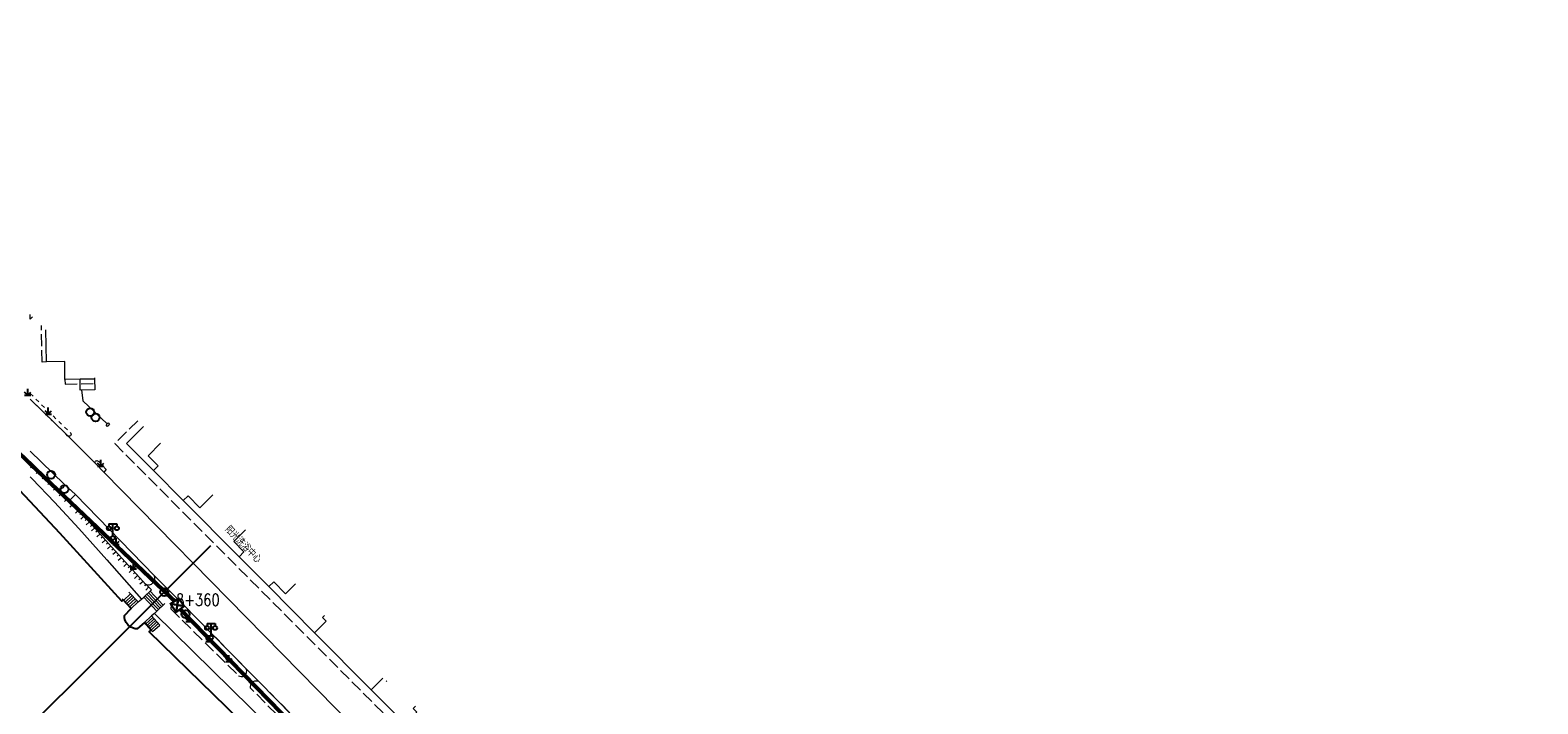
# Model space of a CAD drawing. Extents: x 39527407 to 39530665, y 3786466 to 3790957.
# Tile 59 of 113: x 39529333 to 39529710, y 3787973 to 3788142. Entities that reach past the tile are written whole.
import ezdxf
from ezdxf.enums import TextEntityAlignment as Align

# ---------------------------------------------------------------- set-up
doc = ezdxf.new("R2010")
doc.units = 0
doc.linetypes.add('X0', pattern=[4, 3, -1])
doc.linetypes.add('X6', pattern=[2, 1, -1])
doc.layers.get('0').update_dxf_attribs({"linetype": 'CONTINUOUS'})
for name, color, linetype in [('DLSS', 4, 'CONTINUOUS'), ('JCDL_DMX_F', 30, 'CONTINUOUS'), ('JCDL_JMDD_F', 231, 'CONTINUOUS'), ('JCDL_JMDX_F', 231, 'CONTINUOUS'), ('JCDL_JTD_F', 100, 'CONTINUOUS'), ('JMD', 6, 'CONTINUOUS'), ('SXSS', 5, 'CONTINUOUS'), ('ZBTZ', 3, 'CONTINUOUS'), ('断面线', 2, 'CONTINUOUS'), ('综合管网', 1, 'CONTINUOUS')]:
    doc.layers.add(name, color=color, linetype=linetype)
for name, color, linetype, lineweight in [('JCDL_JMDX', 1, 'CONTINUOUS', 0), ('JCDL_SXX', 5, 'CONTINUOUS', 0), ('JCDL_ZBX_F', 7, 'CONTINUOUS', 0), ('TEXTL_ZJ', 7, 'CONTINUOUS', 0)]:
    doc.layers.add(name, color=color, linetype=linetype, lineweight=lineweight)
doc.styles.add('HZ', font='rs', dxfattribs={"width": 0.8, "bigfont": 'hztxt'})
doc.linetypes.add('10422', pattern='A,2,[150,AAA.SHX,S=1,R=0,X=0,Y=1],2,[177,AAA.SHX,S=1,R=0,X=0,Y=0.8],1e-09', length=4)
doc.linetypes.add('X19', pattern='A,4.5,[145,symbolx.shx,S=1,R=0,X=0,Y=1],4.5,-0.5,[146,symbolx.shx,S=1,R=0,X=0,Y=0],-0.5', length=10)
doc.linetypes.add('X35', pattern='A,2,[150,AAA.SHX,S=1,R=0,X=0,Y=1],2,[177,AAA.SHX,S=1,R=0,X=0,Y=0.8],1e-09', length=4)
doc.linetypes.add('X67', pattern='A,1,[150,symbolx.shx,S=1,R=0,X=0,Y=1],2,[153,symbolx.shx,S=1,R=0,X=0,Y=0.8],2,[145,symbolx.shx,S=1,R=0,X=0,Y=0],0,[150,symbolx.shx,S=1,R=0,X=0,Y=1],2,[153,symbolx.shx,S=1,R=0,X=0,Y=0.8],2,[150,symbolx.shx,S=1,R=0,X=0,Y=1],0.5,-0.5,[146,symbolx.shx,S=1,R=0,X=0,Y=0],-0.5,0.5,[153,symbolx.shx,S=1,R=0,X=0,Y=0.8],1', length=12)

# ---------------------------------------------------------------- blocks, each defined once
blk = doc.blocks.new('9530003')
at = {"color": 0}
for p, q in [((-0.8, 0), (0.8, 0)), ((0, 0), (0, 1.6))]:
    blk.add_line(p, q, dxfattribs=at)
at = {"color": 0, "linetype": 'Continuous'}
for points in [[(0, 0), (-0.8, 0.8)], [(0, 0), (0.8, 0.8)]]:
    blk.add_lwpolyline(points, dxfattribs=at)
blk = doc.blocks.new('5820000')
at = {"color": 0, "linetype": 'Continuous'}
blk.add_circle((0, 0), 1, dxfattribs=at)
blk = doc.blocks.new('3521000')
at = {"color": 0}
for p, q in [((-1, 3.5), (1, 3.5)), ((0, 0.5), (0, 3.5))]:
    blk.add_line(p, q, dxfattribs=at)
at = {"color": 0, "linetype": 'Continuous', "flags": 128}
for points in [[(-1, 3.5), (-1, 2.9)], [(1, 3.5), (1, 2.9)]]:
    blk.add_lwpolyline(points, dxfattribs=at)
at = {"color": 0}
for centre in [(-1, 2.4), (0, 0), (1, 2.4)]:
    blk.add_circle(centre, 0.5, dxfattribs=at)
blk = doc.blocks.new('弱电井')
at = {"layer": '综合管网', "linetype": 'Continuous', "lineweight": 30}
for p, q in [((39506004.5, 3778249.6), (39505994, 3778244.4)), ((39505996.6, 3778252.2), (39506001.9, 3778241.7))]:
    blk.add_line(p, q, dxfattribs=at)
blk.add_lwpolyline([(39505996.6, 3778252.2), (39506004.5, 3778249.6), (39506001.9, 3778241.7), (39505994, 3778244.4)], close=True, dxfattribs=at)

msp = doc.modelspace()

# ---------------------------------------------------------------- linework, layer by layer
at = {"layer": 'DLSS', "color": 9, "linetype": 'X6', "lineweight": 0, "elevation": -38.58}
for points in [[(39529332.843, 3788050.86808), (39529342.829, 3788041.12072), (39529342.8703, 3788041.09439), (39529342.97543, 3788040.99234), (39529343.00388, 3788040.95102), (39529343.04876, 3788040.7463), (39529343.03433, 3788040.47911), (39529342.902, 3788040.30372), (39529342.71318, 3788040.20247), (39529342.60371, 3788040.18527), (39529342.28694, 3788040.25073)], [(39529342.28694, 3788040.25073), (39529341.71885, 3788040.82045), (39529332.843, 3788049.44006)]]:
    msp.add_lwpolyline(points, dxfattribs=at)
at = {"layer": 'DLSS', "color": 9, "linetype": 'Continuous', "lineweight": 20, "elevation": -38.58}
for points in [[(39529332.843, 3788049.44006), (39529341.71885, 3788040.82045), (39529349.24699, 3788033.27072), (39529351.23599, 3788031.25572), (39529431.349, 3787949.54272), (39529444.24263, 3787936.55519), (39529486.28334, 3787892.24256), (39529490.27841, 3787887.42772)], [(39529332.843, 3788036.45119), (39529341.33699, 3788028.21072), (39529344.15599, 3788025.60472), (39529363.87699, 3788005.34472), (39529369.99699, 3787999.23672), (39529386.82099, 3787982.10471), (39529389.92599, 3787978.99772), (39529432.691, 3787935.33172), (39529435.42, 3787932.51571), (39529454.773, 3787912.93071), (39529457.833, 3787909.79971), (39529478.28639, 3787887.42772)]]:
    msp.add_lwpolyline(points, dxfattribs=at)
at = {"layer": 'JCDL_DMX_F', "color": 9, "linetype": 'X35', "lineweight": 0, "elevation": -38.58}
for points in [[(39529332.843, 3788030.05658), (39529333.355, 3788029.53772), (39529338.94985, 3788023.68616), (39529344.97384, 3788017.15434), (39529352.02515, 3788009.27601), (39529360.635, 3787999.47271)], [(39529471.95314, 3787887.42772), (39529467.73699, 3787892.16572), (39529450.52399, 3787910.14571), (39529440.484, 3787920.46672), (39529426.192, 3787934.67172), (39529363.942, 3787995.92072)]]:
    msp.add_lwpolyline(points, dxfattribs=at)
at = {"layer": 'JCDL_JMDX', "color": 9, "linetype": 'X0', "lineweight": 0, "elevation": -38.58}
for points in [[(39529336.95599, 3788058.75972), (39529335.82852, 3788058.73937), (39529335.66401, 3788067.85361)], [(39529341.49799, 3788054.37472), (39529341.55716, 3788053.22172), (39529348.9457, 3788053.35744)], [(39529359.73969, 3788044.07416), (39529353.966, 3788038.34872), (39529466.829, 3787925.01072), (39529474.46578, 3787932.59438)]]:
    msp.add_lwpolyline(points, dxfattribs=at)
at = {"layer": 'JCDL_JMDX', "color": 9, "linetype": 'X19', "lineweight": 0, "elevation": -38.58}
msp.add_lwpolyline([(39529345.701, 3788051.75171), (39529345.97799, 3788049.06472), (39529352.1026, 3788043.27962)], dxfattribs=at)
at = {"layer": 'JCDL_JMDX', "color": 9, "linetype": 'X67', "lineweight": 0, "elevation": -38.58}
for points in [[(39529356.0522, 3787999.32165), (39529355.731, 3787999.01772), (39529340.28299, 3788015.98371), (39529332.843, 3788023.87398)], [(39529363.09741, 3787991.76938), (39529362.604, 3787991.32072), (39529423.4, 3787932.03971), (39529451.465, 3787903.56172), (39529465.14299, 3787889.00971), (39529466.52464, 3787887.42772)]]:
    msp.add_lwpolyline(points, dxfattribs=at)
at = {"layer": 'JCDL_JMDX', "color": 9, "linetype": 'Continuous', "lineweight": 0, "elevation": -38.58}
for points in [[(39529356.19148, 3787999.17445), (39529357.90816, 3788000.79888)], [(39529356.57496, 3787998.76919), (39529358.29633, 3788000.39805)], [(39529356.95845, 3787998.36392), (39529358.68449, 3787999.99722)], [(39529357.34193, 3787997.95867), (39529359.07266, 3787999.59638)], [(39529364.4963, 3787996.47767), (39529361.2043, 3787999.93767)], [(39529364.89444, 3787996.85648), (39529361.60244, 3788000.31648)], [(39529365.29258, 3787997.23529), (39529362.00058, 3788000.69529)], [(39529365.69072, 3787997.6141), (39529362.39871, 3788001.07409)], [(39529366.08886, 3787997.99291), (39529362.79685, 3788001.4529)], [(39529357.72541, 3787997.5534), (39529359.46083, 3787999.19554)], [(39529358.1089, 3787997.14814), (39529359.84899, 3787998.79471)], [(39529363.17, 3787995.27772), (39529361.38401, 3787993.65373)], [(39529361.72453, 3787993.27924), (39529363.5085, 3787994.90139)], [(39529362.06505, 3787992.90474), (39529363.847, 3787994.52505)], [(39529362.40557, 3787992.53025), (39529364.1855, 3787994.14872)], [(39529362.754, 3787992.14706), (39529364.52005, 3787993.77679)], [(39529363.0965, 3787991.77039), (39529364.86053, 3787993.39825)], [(39529363.439, 3787991.39372), (39529365.201, 3787993.01972)]]:
    msp.add_lwpolyline(points, dxfattribs=at)
at = {"layer": 'JCDL_JMDX_F', "color": 9, "linetype": 'Continuous', "lineweight": 0, "elevation": -38.58}
for points in [[(39529352.69599, 3788043.14472), (39529352.2, 3788042.65172), (39529351.83764, 3788043.01627), (39529352.33365, 3788043.50927), (39529352.69599, 3788043.14472)], [(39529355.80799, 3787999.57971), (39529358.1089, 3787997.14814)], [(39529357.51999, 3788001.19971), (39529359.84899, 3787998.79471)], [(39529360.635, 3787999.47271), (39529361.2043, 3787999.93767)], [(39529363.19499, 3788001.83171), (39529361.2043, 3787999.93767)], [(39529356.39048, 3787995.35758), (39529358.1089, 3787997.14814)], [(39529359.84899, 3787998.79471), (39529360.635, 3787999.47271)], [(39529363.942, 3787995.92072), (39529363.17, 3787995.27772)], [(39529364.4963, 3787996.47767), (39529363.942, 3787995.92072)], [(39529366.487, 3787998.37171), (39529364.4963, 3787996.47767)], [(39529356.39159, 3787995.23084), (39529356.39048, 3787995.35758)], [(39529356.39798, 3787995.10424), (39529356.39159, 3787995.23084)], [(39529356.40921, 3787994.97797), (39529356.39798, 3787995.10424)], [(39529356.42529, 3787994.85224), (39529356.40921, 3787994.97797)], [(39529356.44618, 3787994.72721), (39529356.42529, 3787994.85224)], [(39529356.47185, 3787994.60307), (39529356.44618, 3787994.72721)], [(39529356.50227, 3787994.48001), (39529356.47185, 3787994.60307)], [(39529356.53738, 3787994.35822), (39529356.50227, 3787994.48001)], [(39529356.57715, 3787994.23785), (39529356.53738, 3787994.35822)], [(39529356.6215, 3787994.1191), (39529356.57715, 3787994.23785)], [(39529356.67038, 3787994.00215), (39529356.6215, 3787994.1191)], [(39529356.72371, 3787993.88715), (39529356.67038, 3787994.00215)], [(39529356.78142, 3787993.77429), (39529356.72371, 3787993.88715)], [(39529356.84341, 3787993.66372), (39529356.78142, 3787993.77429)], [(39529356.90961, 3787993.55561), (39529356.84341, 3787993.66372)], [(39529356.9799, 3787993.45012), (39529356.90961, 3787993.55561)], [(39529357.05418, 3787993.34741), (39529356.9799, 3787993.45012)], [(39529357.13236, 3787993.24763), (39529357.05418, 3787993.34741)], [(39529357.21431, 3787993.15091), (39529357.13236, 3787993.24763)], [(39529357.26, 3787993.10071), (39529357.21431, 3787993.15091)], [(39529357.2999, 3787993.05742), (39529357.26, 3787993.10071)], [(39529357.38903, 3787992.96728), (39529357.2999, 3787993.05742)], [(39529357.48154, 3787992.88062), (39529357.38903, 3787992.96728)], [(39529357.57732, 3787992.79758), (39529357.48154, 3787992.88062)], [(39529357.67621, 3787992.71828), (39529357.57732, 3787992.79758)], [(39529357.77807, 3787992.64283), (39529357.67621, 3787992.71828)], [(39529357.88275, 3787992.57134), (39529357.77807, 3787992.64283)], [(39529357.99009, 3787992.50392), (39529357.88275, 3787992.57134)], [(39529358.09995, 3787992.44068), (39529357.99009, 3787992.50392)], [(39529358.21215, 3787992.38169), (39529358.09995, 3787992.44068)], [(39529358.32653, 3787992.32706), (39529358.21215, 3787992.38169)], [(39529358.44293, 3787992.27685), (39529358.32653, 3787992.32706)], [(39529358.56117, 3787992.23115), (39529358.44293, 3787992.27685)], [(39529358.68107, 3787992.19002), (39529358.56117, 3787992.23115)], [(39529358.80246, 3787992.15352), (39529358.68107, 3787992.19002)], [(39529358.92516, 3787992.12171), (39529358.80246, 3787992.15352)], [(39529359.049, 3787992.09462), (39529358.92516, 3787992.12171)], [(39529359.17378, 3787992.07231), (39529359.049, 3787992.09462)], [(39529359.29933, 3787992.05481), (39529359.17378, 3787992.07231)], [(39529359.42546, 3787992.04214), (39529359.29933, 3787992.05481)], [(39529359.55199, 3787992.03472), (39529359.42546, 3787992.04214)], [(39529361.38401, 3787993.65373), (39529359.55199, 3787992.03472)], [(39529361.38401, 3787993.65373), (39529363.439, 3787991.39372)], [(39529363.17, 3787995.27772), (39529365.201, 3787993.01972)]]:
    msp.add_lwpolyline(points, dxfattribs=at)
at = {"layer": 'JCDL_SXX', "color": 9, "linetype": 'Continuous', "lineweight": 0, "elevation": -38.58}
for points in [[(39529363.19499, 3788001.83171), (39529362.76773, 3788002.20698), (39529362.39439, 3788002.54737), (39529362.04447, 3788002.88183), (39529361.686, 3788003.23971), (39529360.98612, 3788003.98409), (39529359.35403, 3788005.77011), (39529356.56076, 3788008.85009), (39529352.45304, 3788013.39202), (39529348.3217, 3788017.96062), (39529345.43978, 3788021.14077), (39529343.64036, 3788023.11583), (39529342.686, 3788024.14771), (39529342.10465, 3788024.76652), (39529341.70616, 3788025.19019), (39529341.46827, 3788025.44233), (39529341.35827, 3788025.5577), (39529341.24135, 3788025.67648), (39529340.97748, 3788025.94141), (39529340.52994, 3788026.38921), (39529339.874, 3788027.04471), (39529337.88192, 3788028.99395), (39529332.843, 3788033.88624)], [(39529332.96083, 3788033.77184), (39529332.843, 3788033.65048)], [(39529333.6783, 3788033.07525), (39529332.93654, 3788032.31127)], [(39529334.39576, 3788032.37866), (39529334.04747, 3788032.01993)], [(39529335.11323, 3788031.68207), (39529334.37148, 3788030.91809)], [(39529335.8307, 3788030.98548), (39529335.48241, 3788030.62674)], [(39529336.54817, 3788030.28889), (39529335.80642, 3788029.5249)], [(39529337.26564, 3788029.5923), (39529336.91734, 3788029.23356)], [(39529337.98272, 3788028.89531), (39529337.2376, 3788028.1338)], [(39529338.69747, 3788028.19593), (39529338.34779, 3788027.83856)], [(39529339.41223, 3788027.49656), (39529338.6671, 3788026.73505)], [(39529340.12436, 3788026.79453), (39529339.77092, 3788026.44086)], [(39529340.83151, 3788026.08747), (39529340.07681, 3788025.33321)], [(39529341.53244, 3788025.37431), (39529341.16876, 3788025.03119)], [(39529342.21778, 3788024.64609), (39529341.43746, 3788023.913)], [(39529342.90068, 3788023.91559), (39529342.53361, 3788023.57609)], [(39529343.57968, 3788023.18144), (39529342.79306, 3788022.45392)], [(39529344.25364, 3788022.44268), (39529343.88404, 3788022.10595)], [(39529344.92712, 3788021.70347), (39529344.1346, 3788020.98143)], [(39529345.60012, 3788020.96384), (39529345.22962, 3788020.62808)], [(39529346.27163, 3788020.22284), (39529345.47703, 3788019.50276)], [(39529346.94314, 3788019.48184), (39529346.57264, 3788019.14609)], [(39529347.61465, 3788018.74085), (39529346.82005, 3788018.02076)], [(39529348.28616, 3788017.99985), (39529347.91566, 3788017.6641)], [(39529348.95692, 3788017.25818), (39529348.16149, 3788016.53888)], [(39529349.62764, 3788016.51647), (39529349.25678, 3788016.18111)], [(39529350.29836, 3788015.77476), (39529349.50293, 3788015.05546)], [(39529350.96908, 3788015.03305), (39529350.59822, 3788014.69769)], [(39529351.6398, 3788014.29134), (39529350.84437, 3788013.57204)], [(39529352.31052, 3788013.54963), (39529351.93966, 3788013.21426)], [(39529352.98128, 3788012.80795), (39529352.18589, 3788012.0886)], [(39529353.65204, 3788012.06628), (39529353.28121, 3788011.7309)], [(39529354.32281, 3788011.32461), (39529353.52743, 3788010.60527)], [(39529354.99357, 3788010.58294), (39529354.62274, 3788010.24756)], [(39529355.66434, 3788009.84127), (39529354.86896, 3788009.12193)], [(39529356.33511, 3788009.0996), (39529355.96427, 3788008.76422)], [(39529357.00655, 3788008.35855), (39529356.21225, 3788007.63818)], [(39529357.67834, 3788007.6178), (39529357.30797, 3788007.28191)], [(39529358.35012, 3788006.87706), (39529357.55582, 3788006.1567)], [(39529359.02191, 3788006.13632), (39529358.65154, 3788005.80042)], [(39529359.69511, 3788005.39686), (39529358.90377, 3788004.67372)], [(39529360.36969, 3788004.65865), (39529360.00059, 3788004.32137)], [(39529361.04517, 3788003.92128), (39529360.26516, 3788003.18791)], [(39529361.73163, 3788003.19416), (39529361.37837, 3788002.84031)], [(39529362.44899, 3788002.49759), (39529361.73513, 3788001.7146)]]:
    msp.add_lwpolyline(points, dxfattribs=at)
at = {"layer": 'JCDL_ZBX_F', "color": 9, "linetype": 'X0', "lineweight": 0, "elevation": -38.58}
for points in [[(39529351.865, 3788031.86571), (39529351.23599, 3788031.25572), (39529349.2114, 3788033.30425), (39529349.15196, 3788033.38183), (39529349.09514, 3788033.51662), (39529349.0811, 3788033.61333), (39529349.08694, 3788033.71088), (39529349.1124, 3788033.80524), (39529349.18487, 3788033.93229), (39529349.29223, 3788034.03164), (39529349.37837, 3788034.07779), (39529349.55005, 3788034.1091), (39529349.68903, 3788034.08547), (39529349.86862, 3788034.00158), (39529349.974, 3788033.87772), (39529351.865, 3788031.86571)], [(39529341.33699, 3788028.21072), (39529341.32236, 3788027.91784), (39529341.23239, 3788027.63868), (39529341.02426, 3788027.33759), (39529340.79877, 3788027.16788), (39529340.56791, 3788027.05081), (39529340.30969, 3788026.99683), (39529340.08946, 3788026.99923), (39529339.874, 3788027.04471)], [(39529342.686, 3788024.14771), (39529344.15599, 3788025.60472)], [(39529361.686, 3788003.23971), (39529362.02312, 3788003.11804), (39529362.37887, 3788003.07404), (39529362.65942, 3788003.09544), (39529363.15615, 3788003.26249), (39529363.521, 3788003.52772), (39529363.83173, 3788003.94314), (39529363.99983, 3788004.4669), (39529363.99994, 3788004.91445), (39529363.87699, 3788005.34472)], [(39529367.99299, 3787997.02572), (39529384.929, 3787980.33871), (39529385.23082, 3787980.20451), (39529385.55636, 3787980.14823), (39529385.8922, 3787980.17438), (39529386.35231, 3787980.36263), (39529386.65413, 3787980.62907), (39529386.83349, 3787980.90651), (39529386.92058, 3787981.13876), (39529386.95848, 3787981.6506), (39529386.82099, 3787982.10471), (39529369.99699, 3787999.23672), (39529369.69123, 3787999.19364), (39529369.49569, 3787999.14154), (39529369.04089, 3787998.93651), (39529368.69547, 3787998.68037), (39529368.35955, 3787998.29146), (39529368.11331, 3787997.87038), (39529367.99655, 3787997.23164), (39529367.99299, 3787997.02572)], [(39529387.929, 3787977.21372), (39529387.88139, 3787977.55673), (39529387.95934, 3787978.06891), (39529388.07703, 3787978.34157), (39529388.27896, 3787978.60916), (39529388.59242, 3787978.86962), (39529388.98853, 3787979.04299), (39529389.29527, 3787979.08618), (39529389.67612, 3787979.06947), (39529389.92599, 3787978.99772), (39529432.691, 3787935.33172), (39529431.99553, 3787934.5049), (39529431.5222, 3787934.13378), (39529431.035, 3787933.85471), (39529387.929, 3787977.21372)]]:
    msp.add_lwpolyline(points, dxfattribs=at)
at = {"layer": 'JMD', "color": 9, "linetype": 'Continuous', "lineweight": 0, "elevation": -38.58}
for points in [[(39529333.43229, 3788070.05786), (39529332.843, 3788069.47735), (39529332.843, 3788070.63991)], [(39529348.92272, 3788054.75803), (39529348.92828, 3788054.55478), (39529345.3234, 3788054.46742), (39529341.49799, 3788054.37472), (39529341.47478, 3788058.88324), (39529336.95599, 3788058.75972), (39529336.73636, 3788066.79445)], [(39529348.96837, 3788051.79926), (39529345.36299, 3788051.7468), (39529345.3234, 3788054.46742), (39529348.92828, 3788054.55478), (39529348.96837, 3788051.79926)], [(39529365.43883, 3788038.44514), (39529362.302, 3788035.32672), (39529364.85668, 3788032.7608), (39529363.68631, 3788031.59554), (39529356.93295, 3788038.39971), (39529361.19296, 3788042.63877)], [(39529375.276, 3788022.29571), (39529372.28932, 3788025.29551), (39529371.10734, 3788024.11868), (39529363.68631, 3788031.59554), (39529364.85668, 3788032.7608), (39529362.302, 3788035.32672), (39529365.43883, 3788038.44514)], [(39529386.68029, 3788016.82153), (39529383.701, 3788013.85971), (39529386.25569, 3788011.2938), (39529385.03887, 3788010.08232), (39529371.10734, 3788024.11868), (39529372.28932, 3788025.29551), (39529375.276, 3788022.29571), (39529378.51506, 3788025.5298)], [(39529378.51506, 3788025.5298), (39529375.276, 3788022.29571)], [(39529399.14305, 3788003.29299), (39529396.675, 3788000.82872), (39529393.68833, 3788003.82851), (39529392.4599, 3788002.60545), (39529385.03887, 3788010.08232), (39529386.25569, 3788011.2938), (39529383.701, 3788013.85971), (39529386.68029, 3788016.82153)], [(39529406.39137, 3787995.42483), (39529405.915, 3787994.93271), (39529406.82554, 3787994.01948), (39529403.88839, 3787991.09098), (39529392.4599, 3788002.60545), (39529393.68833, 3788003.82851)], [(39529393.68833, 3788003.82851), (39529396.675, 3788000.82872), (39529399.14305, 3788003.29299)], [(39529420.98191, 3787979.73945), (39529418.06587, 3787976.80683), (39529403.88839, 3787991.09098), (39529406.82554, 3787994.01948), (39529405.915, 3787994.93271), (39529406.39137, 3787995.42483)], [(39529429.12259, 3787972.76797), (39529428.52799, 3787972.15371), (39529429.43854, 3787971.24047), (39529426.49932, 3787968.30992), (39529418.06587, 3787976.80683), (39529420.98191, 3787979.73945)], [(39529421.98584, 3787978.87971), (39529421.973, 3787978.86672), (39529421.80939, 3787979.03082)]]:
    msp.add_lwpolyline(points, dxfattribs=at)
at = {"layer": 'SXSS', "color": 9, "linetype": '10422', "flags": 128}
msp.add_lwpolyline([(39529709.517, 3787564.26083), (39529708.31982, 3787566.30995), (39529708.34708, 3787566.82102), (39529708.57214, 3787568.23476), (39529708.98535, 3787569.85439), (39529709.01559, 3787571.04819), (39529708.78021, 3787572.21894), (39529708.099, 3787573.71571), (39529699.731, 3787587.87372), (39529698.26, 3787594.58171), (39529697.875, 3787595.90372), (39529697.48177, 3787596.70536), (39529696.83, 3787597.63472), (39529680.57707, 3787617.62259), (39529674.64409, 3787624.91897), (39529671.96556, 3787622.64845), (39529670.5004, 3787624.3769), (39529673.08288, 3787626.56599), (39529663.90439, 3787637.42771), (39529649.789, 3787654.13172), (39529622.53434, 3787686.87647), (39529598.71099, 3787715.49872), (39529585.315, 3787732.26171), (39529585.7501, 3787732.67985), (39529584.284, 3787734.49272), (39529582.843, 3787733.26843), (39529582.41696, 3787732.90646), (39529582.286, 3787732.92894), (39529581.88257, 3787733.0131), (39529581.49045, 3787733.13994), (39529580.99298, 3787733.37284), (39529580.64445, 3787733.59276), (39529580.22008, 3787733.94152), (39529579.8968, 3787734.28936), (39529579.61195, 3787734.68377), (39529579.47405, 3787734.92149), (39529579.25083, 3787735.42338), (39529579.07589, 3787736.08699), (39529579.02591, 3787736.90848), (39529581.17099, 3787738.66171), (39529579.73394, 3787740.57223), (39529579.252, 3787740.20971), (39529564.82, 3787759.65372), (39529530.048, 3787806.58772), (39529494.486, 3787854.92272), (39529493.35399, 3787855.98871), (39529491.669, 3787856.84671), (39529490.90699, 3787856.97571), (39529488.78199, 3787856.52171), (39529488.61765, 3787856.50739), (39529488.12304, 3787856.49592), (39529487.79319, 3787856.50846), (39529487.30214, 3787856.57256), (39529486.66195, 3787856.73229), (39529486.34794, 3787856.83404), (39529485.60265, 3787857.18659), (39529485.18298, 3787857.4486), (39529484.78909, 3787857.74798), (39529484.09199, 3787858.44871), (39529483.01991, 3787859.67884), (39529470.308, 3787874.26472), (39529469.82272, 3787875.04357), (39529469.50075, 3787875.90294), (39529469.40509, 3787876.35228), (39529469.34756, 3787876.96193), (39529469.35747, 3787877.42124), (39529469.38933, 3787877.72593), (39529469.715, 3787878.90372), (39529470.901, 3787881.83472), (39529469.998, 3787883.22071), (39529465.14299, 3787889.00971), (39529435.19275, 3787920.07342), (39529423.4, 3787932.03971), (39529388.43098, 3787966.13733), (39529362.604, 3787991.32072), (39529363.0965, 3787991.77039), (39529361.38401, 3787993.65373), (39529359.55199, 3787992.03472), (39529359.42546, 3787992.04214), (39529359.049, 3787992.09462), (39529358.44293, 3787992.27685), (39529358.21215, 3787992.38169), (39529357.99009, 3787992.50392), (39529357.67621, 3787992.71828), (39529357.34487, 3787993.00863), (39529356.84341, 3787993.66372), (39529356.67038, 3787994.00215), (39529356.51749, 3787994.41844), (39529356.44618, 3787994.72721), (39529356.39048, 3787995.35758), (39529358.1089, 3787997.14814), (39529356.0522, 3787999.32165), (39529355.731, 3787999.01772), (39529340.28299, 3788015.98371), (39529332.843, 3788023.87398), (39529326.073, 3788031.05372), (39529284.5943, 3788070.92886), (39529253.181, 3788101.12772), (39529244.16699, 3788110.14472), (39529242.72599, 3788111.30572), (39529241.308, 3788112.25572), (39529238.286, 3788113.95472), (39529233.895, 3788115.49472), (39529230.0989, 3788117.64933), (39529226.79299, 3788119.52571), (39529222.644, 3788123.18371), (39529220.224, 3788125.76372), (39529219.22733, 3788126.4208), (39529218.689, 3788126.77571), (39529199.67647, 3788137.42772), (39529192.10891, 3788141.6816)], dxfattribs=at)
at = {"layer": '断面线', "color": 9, "elevation": -38.58, "flags": 128}
msp.add_lwpolyline([(39529291.40259, 3787926.36529), (39529300.19667, 3787935.15384), (39529312.73154, 3787947.68084), (39529315.28423, 3787950.23193), (39529315.5784, 3787950.52592), (39529322.73686, 3787957.67988), (39529330.14734, 3787965.08571), (39529336.70606, 3787971.64031), (39529344.47674, 3787979.4061), (39529351.4227, 3787986.3477), (39529357.20541, 3787992.12678), (39529357.71403, 3787992.66286), (39529366.32676, 3788001.2424), (39529367.15651, 3788002.07163), (39529373.56731, 3788008.47841), (39529378.00654, 3788012.91484)], dxfattribs=at)
at = {"layer": '断面线', "color": 9}
msp.add_circle((39529366.32676, 3788001.2424, -38.58), 1, dxfattribs=at)
at = {"layer": '综合管网', "color": 6, "linetype": 'Continuous', "lineweight": 30, "const_width": 1, "elevation": -38.58, "flags": 128}
for points in [[(39529299.07342, 3788066.25677), (39529333.5485, 3788032.62238)], [(39529333.5485, 3788032.62238), (39529368.90058, 3787999.04461)]]:
    msp.add_lwpolyline(points, dxfattribs=at)
at = {"layer": '综合管网', "color": 6, "linetype": 'Continuous', "lineweight": 30, "const_width": 1, "flags": 128}
msp.add_lwpolyline([(39529370.31159, 3787996.9884), (39529407.2035, 3787959.11561)], dxfattribs=at)

# ---------------------------------------------------------------- block references
at = {"layer": 'JCDL_JMDD_F', "color": 9}
for p in [(39529353.50699, 3788014.79471, -38.58), (39529378.043, 3787989.88571, -38.58)]:
    msp.add_blockref('3521000', p, dxfattribs=at)
at = {"layer": 'JCDL_JTD_F', "color": 9}
for p in [(39529347.85499, 3788046.23971, -38.58), (39529349.192, 3788044.89072, -38.58), (39529338.06, 3788030.56572, -38.58), (39529341.39035, 3788026.94535, -38.58), (39529371.676, 3787995.72871, -38.58)]:
    msp.add_blockref('5820000', p, dxfattribs=at)
at = {"layer": 'ZBTZ', "color": 9}
for p in [(39529332.24233, 3788050.43207, -38.58), (39529337.37749, 3788045.73741, -38.58), (39529350.46034, 3788032.68472, -38.58), (39529354.31754, 3788013.13966, -38.58), (39529358.65011, 3788007.07373, -38.58), (39529372.50926, 3787993.87308, -38.58), (39529377.50852, 3787988.87384, -38.58), (39529382.50778, 3787983.8746, -38.58)]:
    msp.add_blockref('9530003', p, dxfattribs=at)
at = {"layer": '综合管网', "color": 9, "linetype": 'Continuous', "lineweight": 30, "xscale": 0.3000000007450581, "yscale": 0.3000000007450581, "zscale": 0.3000000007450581, "rotation": 322.9863596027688}
msp.add_blockref('弱电井', (29383442.52035, 10017772.13722), dxfattribs=at)

# ---------------------------------------------------------------- texts
at = {"layer": 'TEXTL_ZJ', "color": 9, "style": 'HZ', "width": 0.8}
msp.add_text('阳光洗浴中心', height=1.8, rotation=-45.9093808, dxfattribs=at).set_placement((39529380.9519, 3788016.3185, -38.58), align=Align.BOTTOM_LEFT)
at = {"layer": '断面线', "color": 9, "linetype": 'Continuous', "style": 'HZ', "width": 0.8}
msp.add_text('8+360', height=3, dxfattribs=at).set_placement((39529380.19711, 3787999.32363, -38.58), align=Align.MIDDLE_RIGHT)

doc.saveas('drawing.dxf')
